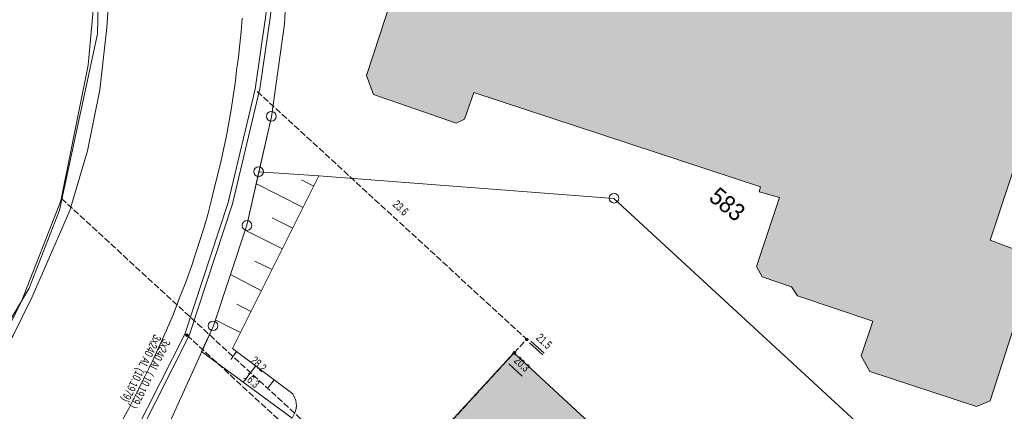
# Model space of a CAD drawing. Header units: metres. Extents: x -740 to 758, y -633 to 854.
# Tile 160 of 256: x -501 to -437, y 244 to 269. Entities that reach past the tile are written whole.
import ezdxf

# ---------------------------------------------------------------- set-up
doc = ezdxf.new("R2010")
doc.units = ezdxf.units.M
doc.header["$MEASUREMENT"] = 0
doc.linetypes.add('416_125', pattern=[0.5408, 0.416, -0.1248])
for name, color, linetype in [('Gas.LOVION', 7, 'Continuous'), ('Grundkarte.LOVION', 7, 'Continuous'), ('Grundkarte_Text.LOVION', 7, 'Continuous'), ('Strom.LOVION', 7, 'Continuous'), ('StromBemass.LOVION', 7, 'Continuous'), ('Wasser.LOVION', 7, 'Continuous')]:
    doc.layers.add(name, color=color, linetype=linetype)
doc.styles.add('ERSTELLTER_STIL_1', font='arial.ttf')

msp = doc.modelspace()

# ---------------------------------------------------------------- hatches: boundary and pattern name
at = {"layer": 'Grundkarte.LOVION', "linetype": 'Continuous', "lineweight": 18}
for points in [[(-434.287, 266.321), (-434.73, 267.224), (-433.708, 270.368), (-434.279, 271.376), (-474.338, 284.484), (-475.735, 283.963), (-477.274, 279.142), (-476.782, 278.038), (-477.345, 276.239), (-476.768, 275.172), (-475.22, 274.762), (-478.179, 265.724), (-477.734, 264.497), (-472.411, 262.653), (-471.874, 262.912), (-471.273, 264.626), (-452.797, 258.541), (-452.886, 258.237), (-451.578, 257.862), (-453.066, 253.431), (-452.705, 252.757), (-450.809, 252.115), (-450.427, 251.532), (-445.569, 249.908), (-446.326, 247.676), (-445.755, 246.668), (-438.884, 244.414), (-438.002, 244.766), (-435.285, 253.248), (-435.617, 254.221), (-438.009, 255.11)], [(-468.688, 247.855), (-482.446, 232.884), (-460.132, 212.337), (-446.401, 227.276)]]:
    msp.add_hatch(color=254, dxfattribs=at).paths.add_polyline_path(points)
at = {"layer": 'StromBemass.LOVION', "linetype": 'Continuous', "lineweight": 13}
for points in [[(-489.675, 248.941), (-489.668, 248.951), (-489.662, 248.961), (-489.658, 248.972), (-489.655, 248.983), (-489.653, 248.995), (-489.653, 249.007), (-489.655, 249.019), (-489.658, 249.03), (-489.662, 249.041), (-489.668, 249.052), (-489.675, 249.061), (-489.683, 249.07), (-489.692, 249.077), (-489.702, 249.084), (-489.713, 249.089), (-489.724, 249.092), (-489.736, 249.094), (-489.748, 249.095), (-489.76, 249.094), (-489.771, 249.092), (-489.782, 249.088), (-489.793, 249.083), (-489.803, 249.077), (-489.812, 249.069), (-489.82, 249.061), (-489.827, 249.051), (-489.833, 249.041), (-489.837, 249.03), (-489.84, 249.018), (-489.842, 249.006), (-489.842, 248.995), (-489.84, 248.983), (-489.837, 248.971), (-489.833, 248.96), (-489.827, 248.95), (-489.82, 248.941), (-489.812, 248.932), (-489.803, 248.924), (-489.793, 248.918), (-489.782, 248.913), (-489.771, 248.909), (-489.759, 248.907), (-489.747, 248.907), (-489.735, 248.907), (-489.724, 248.91), (-489.713, 248.913), (-489.702, 248.918), (-489.692, 248.925), (-489.683, 248.932)], [(-467.777, 248.662), (-467.77, 248.671), (-467.765, 248.682), (-467.76, 248.693), (-467.757, 248.705), (-467.756, 248.717), (-467.756, 248.728), (-467.757, 248.74), (-467.76, 248.752), (-467.765, 248.763), (-467.771, 248.773), (-467.778, 248.783), (-467.786, 248.792), (-467.795, 248.799), (-467.805, 248.806), (-467.816, 248.811), (-467.827, 248.814), (-467.839, 248.817), (-467.851, 248.817), (-467.863, 248.816), (-467.875, 248.814), (-467.886, 248.81), (-467.897, 248.805), (-467.907, 248.799), (-467.916, 248.791), (-467.924, 248.783), (-467.931, 248.773), (-467.937, 248.762), (-467.941, 248.751), (-467.944, 248.74), (-467.946, 248.728), (-467.946, 248.716), (-467.944, 248.704), (-467.941, 248.693), (-467.937, 248.681), (-467.931, 248.671), (-467.924, 248.661), (-467.916, 248.653), (-467.906, 248.645), (-467.896, 248.639), (-467.885, 248.634), (-467.874, 248.63), (-467.862, 248.628), (-467.85, 248.627), (-467.839, 248.628), (-467.827, 248.63), (-467.815, 248.634), (-467.805, 248.639), (-467.795, 248.645), (-467.785, 248.653)], [(-467.777, 248.662), (-467.77, 248.671), (-467.765, 248.682), (-467.76, 248.693), (-467.757, 248.705), (-467.756, 248.717), (-467.756, 248.728), (-467.757, 248.74), (-467.76, 248.752), (-467.765, 248.763), (-467.771, 248.773), (-467.778, 248.783), (-467.786, 248.792), (-467.795, 248.799), (-467.805, 248.806), (-467.816, 248.811), (-467.827, 248.814), (-467.839, 248.817), (-467.851, 248.817), (-467.863, 248.816), (-467.875, 248.814), (-467.886, 248.81), (-467.897, 248.805), (-467.907, 248.799), (-467.916, 248.791), (-467.924, 248.783), (-467.931, 248.773), (-467.937, 248.762), (-467.941, 248.751), (-467.944, 248.74), (-467.946, 248.728), (-467.946, 248.716), (-467.944, 248.704), (-467.941, 248.693), (-467.937, 248.681), (-467.931, 248.671), (-467.924, 248.661), (-467.916, 248.653), (-467.906, 248.645), (-467.896, 248.639), (-467.885, 248.634), (-467.874, 248.63), (-467.862, 248.628), (-467.85, 248.627), (-467.839, 248.628), (-467.827, 248.63), (-467.815, 248.634), (-467.805, 248.639), (-467.795, 248.645), (-467.785, 248.653)], [(-468.591, 247.787), (-468.584, 247.797), (-468.578, 247.807), (-468.574, 247.818), (-468.571, 247.829), (-468.57, 247.841), (-468.57, 247.853), (-468.571, 247.864), (-468.574, 247.876), (-468.578, 247.887), (-468.584, 247.897), (-468.591, 247.906), (-468.599, 247.915), (-468.608, 247.922), (-468.618, 247.929), (-468.629, 247.934), (-468.64, 247.937), (-468.652, 247.939), (-468.663, 247.94), (-468.675, 247.939), (-468.687, 247.937), (-468.698, 247.933), (-468.708, 247.928), (-468.718, 247.922), (-468.727, 247.915), (-468.735, 247.906), (-468.742, 247.896), (-468.748, 247.886), (-468.752, 247.875), (-468.755, 247.864), (-468.756, 247.852), (-468.756, 247.84), (-468.755, 247.829), (-468.752, 247.817), (-468.748, 247.806), (-468.742, 247.796), (-468.735, 247.787), (-468.727, 247.778), (-468.718, 247.771), (-468.708, 247.764), (-468.697, 247.759), (-468.686, 247.756), (-468.674, 247.754), (-468.663, 247.753), (-468.651, 247.754), (-468.639, 247.756), (-468.628, 247.76), (-468.618, 247.765), (-468.608, 247.771), (-468.599, 247.778)], [(-468.591, 247.787), (-468.584, 247.797), (-468.578, 247.807), (-468.574, 247.818), (-468.571, 247.829), (-468.57, 247.841), (-468.57, 247.853), (-468.571, 247.864), (-468.574, 247.876), (-468.578, 247.887), (-468.584, 247.897), (-468.591, 247.906), (-468.599, 247.915), (-468.608, 247.922), (-468.618, 247.929), (-468.629, 247.934), (-468.64, 247.937), (-468.652, 247.939), (-468.663, 247.94), (-468.675, 247.939), (-468.687, 247.937), (-468.698, 247.933), (-468.708, 247.928), (-468.718, 247.922), (-468.727, 247.915), (-468.735, 247.906), (-468.742, 247.896), (-468.748, 247.886), (-468.752, 247.875), (-468.755, 247.864), (-468.756, 247.852), (-468.756, 247.84), (-468.755, 247.829), (-468.752, 247.817), (-468.748, 247.806), (-468.742, 247.796), (-468.735, 247.787), (-468.727, 247.778), (-468.718, 247.771), (-468.708, 247.764), (-468.697, 247.759), (-468.686, 247.756), (-468.674, 247.754), (-468.663, 247.753), (-468.651, 247.754), (-468.639, 247.756), (-468.628, 247.76), (-468.618, 247.765), (-468.608, 247.771), (-468.599, 247.778)]]:
    msp.add_hatch(color=7, dxfattribs=at).paths.add_polyline_path(points)

# ---------------------------------------------------------------- linework, layer by layer
at = {"layer": 'Gas.LOVION', "color": 1, "linetype": 'Continuous', "lineweight": 18}
msp.add_lwpolyline([(-544.355, 203.911), (-538.635, 209.494), (-529.979, 217.242), (-521.219, 225.443), (-516.005, 230.608), (-506.088, 241.627), (-504.44, 244.418), (-499.908, 252.029), (-497.945, 257.038), (-495.508, 268.389), (-495.242, 280.179), (-496.393, 287.721), (-496.915, 291.246), (-501.322, 302.165), (-506.987, 311.882), (-514.903, 320.758), (-524.114, 327.601), (-534.803, 333.235), (-545.761, 337.395), (-555.377, 340.371), (-556.58, 340.741), (-570.122, 344.117), (-579.336, 344.044)], dxfattribs=at)
at = {"layer": 'Grundkarte.LOVION', "color": 253, "linetype": 'Continuous', "lineweight": 18}
for points in [[(-432.975, 230.834), (-462.241, 257.795), (-481.24, 259.248), (-485.109, 259.52), (-484.302, 263.057), (-483.469, 269.049), (-483.137, 275.022), (-483.454, 282.499), (-483.404, 283.804), (-482.828, 285.161), (-483.512, 285.508), (-482.795, 286.642), (-481.763, 287.57), (-480.313, 288.155), (-480.255, 289.077), (-480.047, 289.068), (-475.868, 288.649), (-472.998, 288.013), (-465.376, 285.626), (-456.427, 282.363), (-446.977, 279.119), (-438.295, 276.776), (-430.433, 275.269)], [(-438.315, 188.107), (-484.604, 230.782), (-493.508, 239.014), (-490.958, 243.165), (-488.04, 249.598), (-485.895, 256.074), (-485.109, 259.52), (-481.24, 259.248), (-462.241, 257.795), (-432.975, 230.834), (-435.198, 191.899)]]:
    msp.add_lwpolyline(points, dxfattribs=at)
at = {"layer": 'Grundkarte.LOVION', "color": 8, "linetype": 'Continuous', "lineweight": 18}
for points in [[(-432.975, 230.834), (-462.241, 257.795), (-481.24, 259.248), (-485.109, 259.52), (-484.302, 263.057), (-483.469, 269.049), (-483.137, 275.022), (-483.454, 282.499), (-483.404, 283.804), (-482.828, 285.161), (-483.512, 285.508), (-482.795, 286.642), (-481.763, 287.57), (-480.313, 288.155), (-480.255, 289.077), (-480.047, 289.068), (-475.868, 288.649), (-472.998, 288.013), (-465.376, 285.626), (-456.427, 282.363), (-446.977, 279.119), (-438.295, 276.776), (-430.433, 275.269)], [(-483.137, 275.022), (-483.469, 269.049), (-484.302, 263.057), (-485.895, 256.074), (-488.04, 249.598), (-490.958, 243.165), (-493.508, 239.014), (-495.114, 236.404), (-499.327, 230.82), (-504.054, 225.658), (-509.075, 220.793), (-510.85, 219.29), (-516.521, 214.42), (-525.876, 206.116), (-530.264, 202.022)], [(-483.137, 275.022), (-483.469, 269.049), (-484.302, 263.057), (-485.895, 256.074), (-488.04, 249.598), (-490.958, 243.165), (-493.508, 239.014), (-495.114, 236.404), (-499.327, 230.82), (-504.054, 225.658), (-509.075, 220.793), (-510.85, 219.29), (-516.521, 214.42), (-525.876, 206.116), (-530.264, 202.022)], [(-435.285, 253.248), (-438.002, 244.766), (-438.884, 244.414), (-445.755, 246.668), (-446.326, 247.676), (-445.569, 249.908), (-450.427, 251.532), (-450.809, 252.115), (-452.705, 252.757), (-453.066, 253.431), (-451.578, 257.862), (-452.886, 258.237), (-452.797, 258.541), (-471.273, 264.626), (-471.874, 262.912), (-472.411, 262.653), (-477.734, 264.497), (-478.179, 265.724), (-475.22, 274.762)], [(-494.016, 243.309), (-493.49, 244.277), (-492.97, 245.303), (-491.982, 247.291), (-491.058, 249.332), (-490.623, 250.321), (-490.226, 251.394), (-489.822, 252.409), (-489.425, 253.482), (-489.18, 254.304), (-488.903, 255.1), (-488.632, 255.954), (-488.387, 256.776), (-488.175, 257.624), (-487.988, 258.44), (-487.563, 260.137), (-487.377, 260.953), (-487.196, 261.828), (-486.888, 263.513), (-486.766, 264.382), (-486.639, 265.193), (-486.543, 266.03), (-486.421, 266.899), (-486.326, 267.736), (-486.257, 268.54), (-486.193, 269.404)], [(-434.287, 266.321), (-438.009, 255.11), (-435.617, 254.221)], [(-438.315, 188.107), (-484.604, 230.782), (-493.508, 239.014), (-490.958, 243.165), (-488.04, 249.598), (-485.895, 256.074), (-485.109, 259.52), (-481.24, 259.248), (-462.241, 257.795), (-432.975, 230.834), (-435.198, 191.899)]]:
    msp.add_lwpolyline(points, dxfattribs=at)
at = {"layer": 'Grundkarte.LOVION', "color": 7, "linetype": 'Continuous', "lineweight": 13}
msp.add_lwpolyline([(-488.796, 247.958), (-482.966, 243.651), (-482.819, 243.961), (-482.725, 244.206), (-482.704, 244.297), (-482.689, 244.446), (-482.724, 244.798), (-482.913, 245.222), (-486.805, 248.152), (-481.24, 259.248), (-485.109, 259.52), (-485.895, 256.074), (-488.04, 249.598)], close=True, dxfattribs=at)
for points in [[(-482.254, 257.227), (-485.301, 258.762)], [(-481.56, 258.596), (-482.367, 258.99)], [(-482.922, 255.891), (-484.258, 256.559)], [(-483.589, 254.555), (-485.983, 255.769)], [(-484.256, 253.219), (-485.373, 253.76)], [(-484.95, 251.851), (-486.944, 252.897)], [(-485.617, 250.515), (-486.521, 250.988)], [(-486.285, 249.178), (-487.931, 249.993)], [(-486.548, 247.941), (-486.912, 247.432)], [(-485.306, 247.028), (-486.093, 246.005)], [(-484.096, 246.141), (-484.519, 245.627)]]:
    msp.add_lwpolyline(points, dxfattribs=at)
at = {"layer": 'Grundkarte.LOVION', "color": 8, "linetype": 'Continuous', "lineweight": 18}
msp.add_lwpolyline([(-468.688, 247.855), (-446.401, 227.276), (-460.132, 212.337), (-482.446, 232.884)], close=True, dxfattribs=at)
at = {"layer": 'Grundkarte.LOVION', "color": 9, "linetype": 'Continuous', "lineweight": 18}
for centre, radius in [((-484.307, 263.083), 0.314), ((-485.128, 259.525), 0.311), ((-462.237, 257.819), 0.311), ((-485.873, 256.061), 0.314), ((-488.063, 249.602), 0.31)]:
    msp.add_circle(centre, radius, dxfattribs=at)
at = {"layer": 'Strom.LOVION', "color": 1, "linetype": 'Continuous', "lineweight": 18}
for points in [[(-484.492, 283.594), (-484.421, 278.178), (-484.427, 276.729), (-484.35, 273.219), (-484.661, 269.598), (-485.347, 264.831), (-487.087, 257.538), (-489.879, 249.063), (-493.075, 242.751), (-497.28, 235.734), (-502.124, 229.808), (-506.617, 225.127), (-530.084, 204.567), (-538.832, 194.283), (-544.77, 184.275), (-545.479, 182.757), (-546.352, 181.105), (-547.487, 178.807), (-548.924, 175.977), (-549.203, 173.837), (-550.078, 169.495), (-550.448, 165.868), (-550.508, 161.798)], [(-484.343, 283.579), (-484.258, 278.179), (-484.173, 276.547), (-484.062, 273.144), (-484.362, 269.568), (-485.039, 264.847), (-486.812, 257.447), (-489.591, 248.988), (-492.85, 242.566), (-497.039, 235.536), (-501.913, 229.607), (-506.445, 224.878), (-529.857, 204.353), (-538.103, 194.68), (-538.581, 194.131), (-544.376, 184.328), (-545.327, 182.417), (-545.569, 182.32), (-545.819, 182.31), (-546.024, 182.29), (-546.156, 182.129), (-546.43, 181.6)]]:
    msp.add_lwpolyline(points, dxfattribs=at)
at = {"layer": 'Strom.LOVION', "color": 94, "linetype": 'Continuous', "lineweight": 18}
msp.add_lwpolyline([(-537.476, 210.938), (-530.451, 217.388), (-526.328, 221.161), (-510.785, 236.01), (-507.553, 239.681), (-503.068, 245.956), (-500.427, 251.136), (-497.856, 257.638), (-496.109, 266.38), (-495.544, 272.539)], dxfattribs=at)
at = {"layer": 'StromBemass.LOVION', "color": 7, "linetype": '416_125', "lineweight": 13}
for points in [[(-485.216, 264.696), (-467.858, 248.734)], [(-497.827, 257.803), (-477.089, 238.713)], [(-489.741, 249.003), (-477.772, 237.982), (-477.756, 237.968)], [(-482.446, 232.884), (-477.772, 237.982), (-477.089, 238.713), (-467.858, 248.734)]]:
    msp.add_lwpolyline(points, dxfattribs=at)
at = {"layer": 'StromBemass.LOVION', "color": 7, "linetype": 'Continuous', "lineweight": 13}
for points in [[(-467.596, 248.626), (-466.736, 247.839)], [(-467.688, 248.514), (-466.828, 247.726)], [(-469.019, 247.157), (-468.158, 246.369)]]:
    msp.add_lwpolyline(points, dxfattribs=at)
for centre, radius in [((-489.748, 249.001), 0.0942), ((-467.851, 248.722), 0.0951), ((-467.851, 248.722), 0.0951), ((-468.663, 247.847), 0.0936), ((-468.663, 247.847), 0.0936)]:
    msp.add_circle(centre, radius, dxfattribs=at)
at = {"layer": 'Wasser.LOVION', "color": 150, "linetype": 'Continuous', "lineweight": 18}
msp.add_lwpolyline([(-538.937, 208.504), (-535.991, 211.172), (-533.042, 213.81), (-530.096, 216.477), (-527.162, 219.261), (-524.24, 222.03), (-521.306, 224.814), (-509.326, 236.507), (-507.507, 239.212), (-504.483, 242.596), (-503.87, 243.735), (-502.589, 246.047), (-501.468, 248.034), (-501.052, 248.769), (-500.939, 248.972), (-499.72, 251.471), (-499.487, 251.952), (-498.884, 253.341), (-497.279, 257.029), (-496.146, 260.864), (-495.347, 264.785), (-494.898, 268.804), (-494.63, 272.864)], dxfattribs=at)

# ---------------------------------------------------------------- texts
at = {"layer": 'Grundkarte_Text.LOVION', "color": 7, "linetype": 'Continuous', "lineweight": 13, "insert": (-456.209, 257.731), "char_height": 1.12432, "attachment_point": 7, "rotation": 320.58413, "style": 'ERSTELLTER_STIL_1'}
msp.add_mtext('{\\A1;\\W0.89450x;583}', dxfattribs=at)
at = {"layer": 'Strom.LOVION', "color": 1, "linetype": 'Continuous', "lineweight": 18, "char_height": 0.53355, "attachment_point": 7, "style": 'ERSTELLTER_STIL_1'}
for s, insert, rotation in [('{\\A1;\\W0.72318x;3x240 AL (10.1979)}', (-491.987, 249.167), 243.24678), ('{\\A1;\\W0.70164x;3x240 AL ( 10.1979 ) }', (-491.393, 248.878), 243.2467)]:
    msp.add_mtext(s, dxfattribs=dict(at, insert=insert, rotation=rotation))
at = {"layer": 'StromBemass.LOVION', "color": 7, "linetype": 'Continuous', "lineweight": 13, "char_height": 0.53355, "attachment_point": 7, "style": 'ERSTELLTER_STIL_1'}
for s, insert, rotation in [('{\\A1;\\W0.71558x;23.6}', (-476.538, 257.35), 317.24442), ('{\\A1;\\W0.71558x;21.5}', (-467.305, 248.766), 317.24423), ('{\\A1;\\W0.71558x;28.2}', (-485.69, 247.291), 317.24439), ('{\\A1;\\W0.71558x;20.3}', (-468.727, 247.296), 317.24423), ('{\\A1;\\W0.71558x;16.3}', (-486.138, 246.257), 317.24439)]:
    msp.add_mtext(s, dxfattribs=dict(at, insert=insert, rotation=rotation))

doc.saveas('drawing.dxf')
